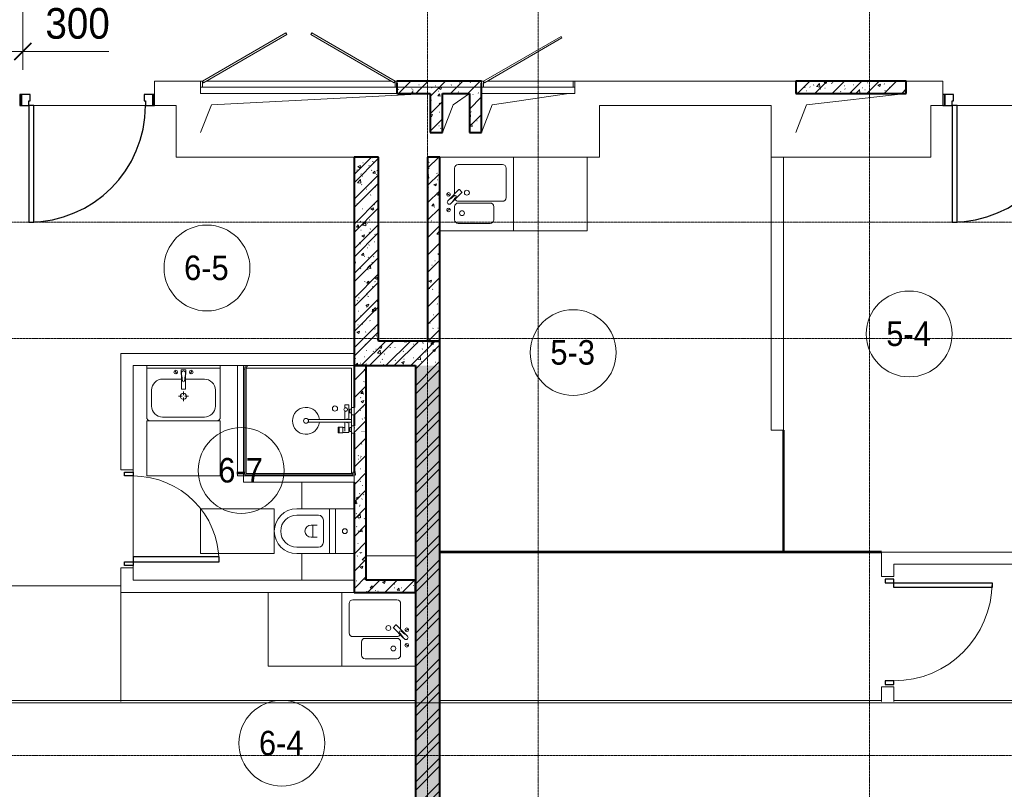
# Model space of a CAD drawing. Header units: millimetres. Extents: x 5617 to 112069, y 7718 to 237687.
# Tile 14 of 62: x 36621 to 44646, y 63025 to 69301. Entities that reach past the tile are written whole.
import ezdxf

# ---------------------------------------------------------------- set-up
doc = ezdxf.new("R2010")
doc.units = ezdxf.units.MM
doc.linetypes.add('ADSK_Линия сетки', pattern=[25, 20, -2.5, 0, -2.5])
doc.linetypes.add('Линия сетки', pattern=[25, 20, -2.5, 0, -2.5])
for name, color, linetype, lineweight in [('Двери', 7, 'Continuous', 18), ('Каркас несущий', 7, 'Continuous', 18), ('Каркас_Импост', 7, 'Continuous', 30), ('Марки помещений', 7, 'Continuous', 20), ('Мебель', 7, 'Continuous', 18), ('Монтажный зазор', 7, 'Continuous', 30), ('Оси', 7, 'Continuous', 9), ('Панель', 7, 'Continuous', 30), ('Перекрытия', 7, 'Continuous', 18), ('Размеры', 7, 'Continuous', 9), ('Размеры-100', 7, 'Continuous', 9), ('Сантехнические приборы', 7, 'Continuous', 18), ('Стены', 7, 'Continuous', 18), ('Стены разрез', 7, 'Continuous', 40), ('Стены штриховка', 7, 'Continuous', 40), ('Форма', 7, 'Continuous', 18), ('Формообразующий элемент-перекрытие', 7, 'Continuous', 18)]:
    doc.layers.add(name, color=color, linetype=linetype, lineweight=lineweight)
doc.styles.add('Arial', font='arial.ttf', dxfattribs={"width": 0.9, "height": 250})
doc.styles.add('Arial_3', font='arial.ttf', dxfattribs={"width": 0.9, "height": 200})
doc.dimstyles.new('Основной_2_5_мм_1', dxfattribs={"dimscale": 304.8, "dimtxt": 255.06485, "dimasz": 0.463911, "dimexe": 0.492126, "dimexo": 0.492126, "dimgap": 0.098425, "dimtad": 1, "dimdec": 0, "dimdsep": 46, "dimtxsty": 'Arial', "dimblk1": 'OBLIQUE', "dimblk2": 'OBLIQUE', "dimsah": 1, "dimcen": 0.09, "dimdle": 0.492126, "dimazin": 2, "dimtfac": 1, "dimtdec": 4, "dimtix": 1, "dimtmove": 1, "dimatfit": 3, "dimfxl": 1, "dimtvp": 1, "dimtolj": 1, "dimtzin": 0, "dimlwd": 20, "dimlwe": 20, "dimarcsym": 2})
pattern_1 = [(50, (0, 0), (218.62117, -19.1268), [22.86, -251.46]), (355, (0, 0), (-42.2919, 229.2684), [18.288, -201.168]), (100.451, (18.22, -1.6), (176.3311, 210.13963), [19.428, -213.708]), (46.184, (0, 60.96), (325.29495, -50.4516), [34.29, -377.19]), (96.636, (27.1, 56.76), (284.883, 296.9127), [29.142, -320.562]), (351.184, (0, 60.96), (284.8858, 296.9107), [27.432, -301.752]), (21, (30.48, 45.72), (181.93753, -122.7183), [22.86, -251.46]), (326, (30.48, 45.72), (74.1622, 221.0262), [18.288, -201.168]), (71.451, (45.64, 35.5), (256.10035, 98.30526), [19.428, -213.708]), (37.5, (0, 0), (3.70639, 101.465895), [3.353, -195.377, 3.353, -200.863, -201.93]), (37.5, (0, 0), (3.70639, 101.465895), [-402.946, 3.353, -198.577]), (7.5, (0, 0), (80.18358, 120.21653), [3.353, -113.081, 3.353, -190.805, -76.962]), (7.5, (0, 0), (80.18358, 120.21653), [-310.591, 3.353, -73.609]), (327.5, (-67.97, 0), (162.70865, -6.87497), [3.353, -72.847, 3.353, -234.391, -315.468]), (327.5, (-67.97, 0), (162.70865, -6.87497), [-313.944, 3.353, -312.115]), (317.5, (-98.45, 0), (177.75468, 30.51183), [3.353, -95.707, 3.353, -154.534, -224.028]), (317.5, (-98.45, 0), (177.75468, 30.51183), [-256.946, 3.353, -220.675])]
pattern_2 = [(45, (0, 0), (-70.71068, 70.71068), [])]
pattern_3 = [(45, (0, 0), (-101.02788, 101.02788), []), (45, (67.35, 0), (-101.02788, 101.02788), [])]

# ---------------------------------------------------------------- blocks, each defined once
blk = doc.blocks.new('MR_Мойка - Кухонная мойка-V1-МКСС_K1_L26_85_950_1')
at = {"layer": 'Сантехнические приборы', "color": 253, "true_color": 0xaaaaaa}
for p, q in [((-300, 50), (-300, -550)), ((-300, 50), (-300, -550)), ((300, -550), (300, 50)), ((-104, -70), (-210, -70)), ((-136.7, -6.7), (-122.6, -33.3)), ((-79, -39), (-69.8, -48.2)), ((-69.8, -48.2), (11.4, -129.4)), ((-45.7, -24.2), (-55, -14.9)), ((35.5, -105.4), (-45.7, -24.2)), ((2.7, -6.7), (-11.4, -33.3)), ((210, -70), (0.1, -70)), ((-240, -100), (-240, -360)), ((-74, -360), (-74, -100)), ((-60, -100), (-60, -460)), ((15.7, -129.4), (35.5, -109.6)), ((240, -460), (240, -100)), ((-210, -390), (-104, -390)), ((-300, -550), (300, -550)), ((-30, -490), (210, -490))]:
    blk.add_line(p, q, dxfattribs=at)
for centre, radius, start, end in [((-210, -100), 30, 90, 180), ((-129.7, -20), 15, 360, 180), ((-129.7, -20), 15, 180, 360), ((-104, -100), 30, 360, 90), ((-67, -26.9), 17, 45, 225), ((-171.5, -230.2), 208.5, 46.5946, 60.81769), ((-30, -100), 30, 118.55106, 180), ((136.3, 77.5), 208.5, 209.18231, 223.4054), ((-21.7, -72.3), 9.19, 225, 45), ((-4.3, -20), 15, 360, 180), ((-4.3, -20), 15, 180, 360), ((210, -100), 30, 360, 90), ((-157, -130), 20, 360, 180), ((-157, -130), 20, 180, 360), ((10, -170), 20, 360, 180), ((13.5, -127.3), 3, 225, 315), ((13.5, -127.3), 3, 225, 315), ((33.3, -107.5), 3, 315, 45), ((33.3, -107.5), 3, 315, 45), ((10, -170), 20, 180, 360), ((-210, -360), 30, 180, 270), ((-104, -360), 30, 270, 360), ((-30, -460), 30, 180, 270), ((210, -460), 30, 270, 360)]:
    blk.add_arc(centre, radius, start, end, dxfattribs=at)
blk = doc.blocks.new('MR_Зона обслуживания - MR_Зона обслуживания-2560099-МКСС_K1_L26_85_950_1')
at = {"layer": 'Мебель', "lineweight": 9}
for p, q in [((300, 0), (-300, 0)), ((-300, 0), (-300, -600)), ((300, -600), (300, 0)), ((-300, -600), (300, -600))]:
    blk.add_line(p, q, dxfattribs=at)
blk = doc.blocks.new('MR_Душевой поддон - Санузел с душем_900х900-2560079-МКСС_K1_L26_85_950_1')
at = {"layer": 'Сантехнические приборы', "color": 253, "true_color": 0xaaaaaa}
for p, q in [((-90, 870), (-90, 890)), ((-90, 890), (-70, 890)), ((790, 890), (-90, 890)), ((-90, 890), (-90, 10)), ((-70, 890), (-70, 900)), ((770, 900), (770, 890)), ((770, 890), (790, 890)), ((790, 890), (790, 870)), ((790, 880), (790, 890)), ((800, 870), (800, 900)), ((-100, 870), (-90, 870)), ((-80, 10), (-80, 880)), ((-80, 880), (790, 880)), ((780, 880), (780, 20)), ((790, 870), (800, 870)), ((338.7, 20), (338.7, 375.1)), ((361.3, 375.1), (361.3, 20)), ((251.9, 129.1), (298.9, 129.1)), ((251.9, 120), (251.9, 129.1)), ((251.9, 120), (298.9, 120)), ((251.9, 92.5), (251.9, 120)), ((298.9, 120), (251.9, 120)), ((298.9, 92.5), (251.9, 92.5)), ((253.8, 92.5), (296.6, 92.5)), ((253.8, 42), (253.8, 92.5)), ((296.6, 92.5), (296.6, 73.7)), ((298.9, 129.1), (298.9, 120)), ((298.9, 120), (298.9, 92.5)), ((-90, 30), (-100, 30)), ((-90, 10), (-90, 30)), ((-70, 10), (-90, 10)), ((-90, 10), (-80, 10)), ((250.2, 20), (-80, 20)), ((-70, 0), (-70, 10)), ((250.2, 20), (310, 20)), ((250.2, 0), (250.2, 20)), ((266.7, 42), (253.8, 42)), ((264, 34), (296, 34)), ((264, 20), (264, 34)), ((296, 20), (264, 20)), ((266.7, 73.7), (338.7, 73.7)), ((338.7, 42), (266.7, 42)), ((266.7, 42), (293.6, 42)), ((266.7, 34), (266.7, 42)), ((293.6, 34), (266.7, 34)), ((293.6, 42), (293.6, 34)), ((296, 34), (296, 20)), ((338.7, 20), (310, 20)), ((310, 20), (310, 0)), ((361.3, 20), (338.7, 20)), ((361.3, 73.7), (428.7, 73.7)), ((479.1, 42), (361.3, 42)), ((400, 20), (361.3, 20)), ((400, 0), (400, 20)), ((400, 20), (459.8, 20)), ((414, 20), (414, 34)), ((414, 34), (446, 34)), ((446, 20), (414, 20)), ((416.4, 34), (416.4, 42)), ((416.4, 42), (443.3, 42)), ((443.3, 34), (416.4, 34)), ((443.3, 42), (443.3, 34)), ((446, 34), (446, 20)), ((455.7, 73.7), (479.1, 73.7)), ((780, 20), (459.8, 20)), ((459.8, 20), (459.8, 0)), ((479.1, 73.7), (479.1, 42)), ((-100, 0), (-70, 0)), ((310, 0), (250.2, 0)), ((459.8, 0), (400, 0))]:
    blk.add_line(p, q, dxfattribs=at)
for centre, radius, start, end in [((350, 391.5), 110, 275.91598, 264.08402), ((350, 391.5), 20, 0, 180), ((350, 391.5), 20, 180, 0), ((350, 391.5), 20, 235.4667, 304.5333), ((450, 155.2), 20.9, 360, 180), ((442.2, 67.2), 15, 0, 180), ((450, 155.2), 20.9, 180, 360), ((350, 56.1), 15.5, 137.00933, 222.99067), ((350, 56.1), 15.5, 317.00933, 42.99067), ((442.2, 67.2), 15, 154.04828, 25.95172), ((442.2, 67.2), 15, 180, 0)]:
    blk.add_arc(centre, radius, start, end, dxfattribs=at)
blk = doc.blocks.new('MR_Зона обслуживания - MR_Зона обслуживания-2560081-МКСС_K1_L26_85_950_1')
at = {"layer": 'Мебель', "lineweight": 9}
for p, q in [((450, 50), (-450, 50)), ((-450, 50), (-450, 0)), ((-450, 0), (450, 0)), ((450, 0), (450, 50))]:
    blk.add_line(p, q, dxfattribs=at)
blk = doc.blocks.new('MR_Тумба-Умывальник с зеркалом - Тумба-умывальник_600-2560072-МКСС_K1_L26_85_950_1')
at = {"layer": 'Сантехнические приборы', "color": 253, "true_color": 0xaaaaaa}
for p, q in [((-300, 0), (-300, 420)), ((-170, 420), (170, 420)), ((300, 420), (300, 0)), ((-260, 200), (-260, 330)), ((260, 330), (260, 200)), ((-10, 250), (-40, 250)), ((0, 290), (0, 260)), ((40, 250), (10, 250)), ((-17, 73.1), (-17, 187.9)), ((-14, 190.9), (14, 190.9)), ((0, 210), (0, 240)), ((17, 187.9), (17, 73.1)), ((-17, 110), (-170, 110)), ((170, 110), (17, 110)), ((-300, 20), (300, 20)), ((-69.7, 39.8), (-55.6, 66.3)), ((-20, 73.1), (-17, 73.1)), ((-20, 33.1), (-20, 73.1)), ((20, 33.1), (-20, 33.1)), ((-17, 60), (-17, 73.1)), ((17, 73.1), (17, 60)), ((17, 73.1), (20, 73.1)), ((20, 73.1), (20, 33.1)), ((69.7, 39.8), (55.6, 66.3))]:
    blk.add_line(p, q, dxfattribs=at)
for centre, radius, start, end in [((-270, 420), 30, 90, 180), ((-170, 330), 90, 90, 180), ((170, 330), 90, 0, 90), ((270, 420), 30, 0, 90), ((0, 250), 25, 360, 180), ((0, 250), 25, 180, 360), ((-170, 200), 90, 180, 270), ((-14, 187.9), 3, 90, 180), ((-14, 187.9), 3, 105, 165), ((14, 187.9), 3, 0, 90), ((14, 187.9), 3, 15, 75), ((170, 200), 90, 270, 0), ((-217.6, 129.9), 208.5, 344.18231, 358.4054), ((0, 124.1), 9.19, 0, 180), ((217.6, 129.9), 208.5, 181.5946, 195.81769), ((-62.7, 53.1), 15, 0, 180), ((-62.7, 53.1), 15, 180, 0), ((0, 60), 17, 180, 0), ((62.7, 53.1), 15, 0, 180), ((62.7, 53.1), 15, 180, 0)]:
    blk.add_arc(centre, radius, start, end, dxfattribs=at)
blk = doc.blocks.new('MR_Зона обслуживания - MR_Зона обслуживания-2560074-МКСС_K1_L26_85_950_1')
at = {"layer": 'Мебель', "lineweight": 9}
for p, q in [((300, 450), (-300, 450)), ((-300, 450), (-300, 0)), ((300, 0), (300, 450)), ((-300, 0), (300, 0))]:
    blk.add_line(p, q, dxfattribs=at)
blk = doc.blocks.new('MR_Унитаз напольный - Санузел с ванной-V2-МКСС_K1_L26_85_950_1')
at = {"layer": 'Сантехнические приборы', "color": 253, "true_color": 0xaaaaaa}
for p, q in [((-182.5, 200), (-182.5, 50)), ((182.5, 50), (182.5, 200)), ((-182.5, 50), (182.5, 50)), ((182.5, 50), (-182.5, 50)), ((-182.5, 50), (-182.5, 0)), ((-182.5, 0), (182.5, 0)), ((182.5, 0), (182.5, 50)), ((182.5, 0), (-182.5, 0)), ((-182.5, 0), (-182.5, -267.5)), ((-90, -50), (90, -50)), ((182.5, -267.5), (182.5, 0)), ((-130, -267.5), (-130, -90)), ((-50, -150), (-50, -100)), ((-50, -135), (50, -135)), ((50, -100), (50, -150)), ((130, -90), (130, -267.5))]:
    blk.add_line(p, q, dxfattribs=at)
for centre, radius, start, end in [((0, 125), 20, 0, 180), ((0, 125), 20, 180, 0), ((-90, -90), 40, 90, 180), ((90, -90), 40, 360, 90), ((0, -150), 50, 180, 0), ((0, -267.5), 182.5, 180, 360), ((0, -267.5), 130, 180, 0)]:
    blk.add_arc(centre, radius, start, end, dxfattribs=at)
blk = doc.blocks.new('MR_Зона обслуживания - MR_Зона обслуживания-V3-МКСС_K1_L26_85_950_1')
at = {"layer": 'Мебель', "lineweight": 9}
for p, q in [((182.5, 0), (-182.5, 0)), ((-182.5, 0), (-182.5, -600)), ((182.5, -600), (182.5, 0)), ((-182.5, -600), (182.5, -600))]:
    blk.add_line(p, q, dxfattribs=at)
blk = doc.blocks.new('MR_Зона обслуживания - MR_Зона обслуживания-2560065-МКСС_K1_L26_85_950_1')
at = {"layer": 'Мебель', "lineweight": 9}
for p, q in [((108.75, -425), (108.75, 0)), ((-108.75, -425), (108.75, -425))]:
    blk.add_line(p, q, dxfattribs=at)
blk = doc.blocks.new('MR_Зона обслуживания - MR_Зона обслуживания-V4-МКСС_K1_L26_85_950_1')
at = {"layer": 'Мебель', "lineweight": 9}
blk.add_line((-108.75, -425), (108.75, -425), dxfattribs=at)
blk = doc.blocks.new('MR_Мойка - Кухонная мойка-V25-МКСС_K1_L26_85_950_1')
at = {"layer": 'Сантехнические приборы', "color": 253, "true_color": 0xaaaaaa}
for p, q in [((-300, -50), (-300, 550)), ((-300, 550), (300, 550)), ((-300, -50), (-300, 550)), ((-30, 490), (210, 490)), ((300, 550), (300, 450)), ((-60, 100), (-60, 460)), ((240, 460), (240, 100)), ((-240, 100), (-240, 360)), ((-210, 390), (-104, 390)), ((-74, 360), (-74, 100)), ((-69.8, 48.2), (11.4, 129.4)), ((35.5, 105.4), (-45.7, 24.2)), ((15.7, 129.4), (35.5, 109.6)), ((-104, 70), (-210, 70)), ((-136.7, 6.7), (-122.6, 33.3)), ((-79, 39), (-69.8, 48.2)), ((-45.7, 24.2), (-55, 14.9)), ((2.7, 6.7), (-11.4, 33.3)), ((210, 70), (0.1, 70))]:
    blk.add_line(p, q, dxfattribs=at)
for centre, radius, start, end in [((-30, 460), 30, 90, 180), ((210, 460), 30, 0, 90), ((-210, 360), 30, 90, 180), ((-104, 360), 30, 0, 90), ((10, 170), 20, 0, 180), ((10, 170), 20, 180, 0), ((-210, 100), 30, 180, 270), ((-157, 130), 20, 0, 180), ((-157, 130), 20, 180, 0), ((-104, 100), 30, 270, 0), ((-30, 100), 30, 180, 241.44894), ((-21.7, 72.3), 9.19, 315, 135), ((13.5, 127.3), 3, 45, 135), ((13.5, 127.3), 3, 45, 135), ((33.3, 107.5), 3, 315, 45), ((33.3, 107.5), 3, 315, 45), ((210, 100), 30, 270, 0), ((-129.7, 20), 15, 0, 180), ((-129.7, 20), 15, 180, 0), ((-67, 26.9), 17, 135, 315), ((-171.5, 230.2), 208.5, 299.18231, 313.4054), ((136.3, -77.5), 208.5, 136.5946, 150.81769), ((-4.3, 20), 15, 0, 180), ((-4.3, 20), 15, 180, 0)]:
    blk.add_arc(centre, radius, start, end, dxfattribs=at)
blk = doc.blocks.new('MR_Зона обслуживания - MR_Зона обслуживания-2560096-МКСС_K1_L26_85_950_1')
at = {"layer": 'Мебель', "lineweight": 9}
for p, q in [((300, 600), (-300, 600)), ((-300, 600), (-300, 0)), ((300, 0), (300, 600)), ((-300, 0), (300, 0))]:
    blk.add_line(p, q, dxfattribs=at)
blk = doc.blocks.new('A_DOR_Door - Вн_3_Одинарная_900x2100-3005229-МКСС_K1_L26_85_950_1')
at = {"layer": 'Двери', "color": 253, "lineweight": 30, "true_color": 0xaaaaaa}
for p, q in [((-400, 50), (-400, 850)), ((-400, 850), (-360, 850)), ((-400, 50), (-400, 850)), ((-360, 850), (-360, 50)), ((-430, 50), (-430, -20)), ((-400, 50), (-430, 50)), ((-360, 50), (-400, 50)), ((-400, -20), (-400, 50)), ((430, 50), (400, 50)), ((400, 50), (400, -20)), ((430, -20), (430, 50)), ((-430, -20), (-400, -20)), ((400, -20), (430, -20))]:
    blk.add_line(p, q, dxfattribs=at)
at = {"layer": 'Двери', "color": 254, "lineweight": 9, "true_color": 0xd4d4d4}
blk.add_arc((-400, 50), 800, 360, 90, dxfattribs=at)
blk = doc.blocks.new('A_DOR_Door - Вн_3_Одинарная_800x2100-3005222-МКСС_K1_L26_85_950_1')
at = {"layer": 'Двери', "color": 253, "lineweight": 30, "true_color": 0xaaaaaa}
for p, q in [((-380, 20), (-350, 20)), ((-380, -50), (-380, 20)), ((-350, 20), (-350, -50)), ((350, -50), (350, 20)), ((350, 20), (380, 20)), ((380, 20), (380, -50)), ((-350, -50), (-380, -50)), ((-350, -50), (-350, -750)), ((-310, -50), (-350, -50)), ((-350, -50), (-350, -750)), ((-310, -750), (-310, -50)), ((380, -50), (350, -50)), ((-350, -750), (-310, -750))]:
    blk.add_line(p, q, dxfattribs=at)
at = {"layer": 'Двери', "color": 254, "lineweight": 9, "true_color": 0xd4d4d4}
blk.add_arc((-350, -50), 700, 270, 0, dxfattribs=at)
blk = doc.blocks.new('101_Лючок доступа_Двупольный - ЛД_П_1600х2100-3936008-МКСС_K1_L26_85_950_1')
at = {"layer": 'Двери', "color": 253, "true_color": 0xaaaaaa}
for p, q in [((-105.2, 442.5), (-785, 50)), ((-777.5, 37), (-97.7, 429.5)), ((-97.7, 429.5), (-105.2, 442.5)), ((105.2, 442.5), (97.7, 429.5)), ((97.7, 429.5), (777.5, 37)), ((785, 50), (105.2, 442.5)), ((-785, 50), (-800, 50)), ((-785, 50), (-777.5, 37)), ((0, 50), (-755, 50)), ((755, 50), (0, 50)), ((777.5, 37), (785, 50)), ((800, 50), (785, 50)), ((800, -50), (-800, -50))]:
    blk.add_line(p, q, dxfattribs=at)
at = {"layer": 'Каркас_Импост', "color": 253, "lineweight": 18, "true_color": 0xaaaaaa}
for p, q in [((-800, 50), (-785, 50)), ((-800, 50), (-800, 0)), ((-800, 0), (-785, 0)), ((-785, 50), (-785, 0)), ((800, 50), (785, 50)), ((785, 50), (785, 0)), ((785, 0), (800, 0)), ((800, 50), (800, 0))]:
    blk.add_line(p, q, dxfattribs=at)
blk = doc.blocks.new('101_Лючок доступа_Однопольный - ЛД_П_760х2100-3929905-МКСС_K1_L26_85_950_1')
at = {"layer": 'Двери', "color": 253, "true_color": 0xaaaaaa}
for p, q in [((267.2, 415), (-365, 50)), ((-357.5, 37), (274.7, 402)), ((274.7, 402), (267.2, 415)), ((-365, 50), (-380, 50)), ((-365, 50), (-357.5, 37)), ((365, 50), (-335, 50)), ((380, -50), (-380, -50))]:
    blk.add_line(p, q, dxfattribs=at)
at = {"layer": 'Каркас_Импост', "color": 253, "lineweight": 18, "true_color": 0xaaaaaa}
for p, q in [((-380, 50), (-365, 50)), ((-380, 50), (-380, -50)), ((-380, 0), (-365, 0)), ((-365, 50), (-365, 0)), ((380, 50), (365, 50)), ((380, 50), (365, 50)), ((365, 50), (365, 35)), ((365, 50), (365, 0)), ((365, 0), (380, 0)), ((380, 50), (380, -50)), ((380, 35), (380, 50))]:
    blk.add_line(p, q, dxfattribs=at)
blk = doc.blocks.new('101_Дверь_Однопольная - _НЧ_Мет_900х2100_Квартира_Л-3608023-МКСС_K1_L26_85_950_1')
at = {"layer": 'Каркас_Импост', "color": 253, "true_color": 0xaaaaaa}
for p, q in [((-475, 100), (-535, 100)), ((-535, 100), (-535, 10)), ((-475, 60), (-475, 100)), ((535, 100), (475, 100)), ((475, 100), (475, 60)), ((535, 10), (535, 100)), ((-535, 10), (-465, 10)), ((-465, 60), (-475, 60)), ((-465, 10), (-465, 60)), ((475, 60), (465, 60)), ((465, 60), (465, 10)), ((465, 10), (535, 10))]:
    blk.add_line(p, q, dxfattribs=at)
at = {"layer": 'Монтажный зазор', "color": 253, "true_color": 0xaaaaaa}
for p, q in [((-535, 100), (-550, 100)), ((-550, 100), (-550, 10)), ((-535, 10), (-535, 100)), ((550, 100), (535, 100)), ((535, 100), (535, 10)), ((550, 10), (550, 100)), ((-550, 10), (-535, 10)), ((535, 10), (550, 10))]:
    blk.add_line(p, q, dxfattribs=at)
at = {"layer": 'Панель', "color": 253, "true_color": 0xaaaaaa}
for p, q in [((475, 1050), (435, 1050)), ((435, 1050), (435, 100)), ((475, 100), (475, 1050)), ((435, 100), (475, 100))]:
    blk.add_line(p, q, dxfattribs=at)
blk.add_arc((475, 100), 950, 90, 180, dxfattribs=at)
blk = doc.blocks.new('ПР - 1600_100_Оп1450-0-3950789-МКСС_K1_L26_85_950_1')
at = {"layer": 'Каркас несущий', "color": 21, "true_color": 0xffaaaa}
blk.add_line((-800, 0), (2250, 0), dxfattribs=at)
blk.add_line((-800, 0), (2250, 0), dxfattribs=at)
blk = doc.blocks.new('135_SLK_K1_AR_rvt-1-МКСС_K1_L26_85_950_1')
at = {"layer": 'Стены разрез', "lineweight": 9, "true_color": 0xaaaaaa}
h = blk.add_hatch(dxfattribs=at)
h.set_pattern_fill('FP_2', color=253, style=0, pattern_type=2)
h.set_pattern_definition(pattern_1)
h.paths.add_polyline_path([(25270, 68700), (25590, 68700), (25590, 68800), (24900, 68800), (24900, 68700), (25170, 68700)])
h = blk.add_hatch(dxfattribs=at)
h.set_pattern_fill('FP_4', color=253, style=0, pattern_type=2)
h.set_pattern_definition(pattern_2)
h.paths.add_polyline_path([(25270, 68700), (25590, 68700), (25590, 68800), (24900, 68800), (24900, 68700), (25170, 68700)])
h = blk.add_hatch(dxfattribs=at)
h.set_pattern_fill('FP_2', color=253, style=0, pattern_type=2)
h.set_pattern_definition(pattern_1)
h.paths.add_polyline_path([(29050, 68700), (29050, 68800), (28150, 68800), (28150, 68700), (28633.9, 68700)])
h = blk.add_hatch(dxfattribs=at)
h.set_pattern_fill('FP_4', color=253, style=0, pattern_type=2)
h.set_pattern_definition(pattern_2)
h.paths.add_polyline_path([(29050, 68700), (29050, 68800), (28150, 68800), (28150, 68700), (28633.9, 68700)])
h = blk.add_hatch(dxfattribs=at)
h.set_pattern_fill('FP_2', color=253, style=0, pattern_type=2)
h.set_pattern_definition(pattern_1)
h.paths.add_polyline_path([(25270, 68380), (25270, 68700), (25170, 68700), (25170, 68380)])
h = blk.add_hatch(dxfattribs=at)
h.set_pattern_fill('FP_4', color=253, style=0, pattern_type=2)
h.set_pattern_definition(pattern_2)
h.paths.add_polyline_path([(25270, 68380), (25270, 68700), (25170, 68700), (25170, 68380)])
h = blk.add_hatch(dxfattribs=at)
h.set_pattern_fill('FP_2', color=253, style=0, pattern_type=2)
h.set_pattern_definition(pattern_1)
h.paths.add_polyline_path([(25590, 68380), (25590, 68700), (25490, 68700), (25490, 68380)])
h = blk.add_hatch(dxfattribs=at)
h.set_pattern_fill('FP_4', color=253, style=0, pattern_type=2)
h.set_pattern_definition(pattern_2)
h.paths.add_polyline_path([(25590, 68380), (25590, 68700), (25490, 68700), (25490, 68380)])
h = blk.add_hatch(dxfattribs=at)
h.set_pattern_fill('FP_2', color=253, style=0, pattern_type=2)
h.set_pattern_definition(pattern_1)
h.paths.add_polyline_path([(24750, 66680), (24750, 68180), (24550, 68180), (24550, 66680)])
h = blk.add_hatch(dxfattribs=at)
h.set_pattern_fill('FP_3', color=253, style=0, pattern_type=2)
h.set_pattern_definition(pattern_3)
h.paths.add_polyline_path([(24750, 66680), (24750, 68180), (24550, 68180), (24550, 66680)])
h = blk.add_hatch(dxfattribs=at)
h.set_pattern_fill('FP_2', color=253, style=0, pattern_type=2)
h.set_pattern_definition(pattern_1)
h.paths.add_polyline_path([(25150, 66680), (25250, 66680), (25250, 68180), (25150, 68180), (25150, 67080.5)])
h = blk.add_hatch(dxfattribs=at)
h.set_pattern_fill('FP_4', color=253, style=0, pattern_type=2)
h.set_pattern_definition(pattern_2)
h.paths.add_polyline_path([(25150, 66680), (25250, 66680), (25250, 68180), (25150, 68180), (25150, 67080.5)])
h = blk.add_hatch(dxfattribs=at)
h.set_pattern_fill('FP_2', color=253, style=0, pattern_type=2)
h.set_pattern_definition(pattern_1)
h.paths.add_polyline_path([(24550, 66480), (25250, 66480), (25250, 66680), (24550, 66680)])
h = blk.add_hatch(dxfattribs=at)
h.set_pattern_fill('FP_3', color=253, style=0, pattern_type=2)
h.set_pattern_definition(pattern_3)
h.paths.add_polyline_path([(24550, 66480), (25250, 66480), (25250, 66680), (24550, 66680)])
h = blk.add_hatch(dxfattribs=at)
h.set_pattern_fill('FP_2', color=253, style=0, pattern_type=2)
h.set_pattern_definition(pattern_1)
h.paths.add_polyline_path([(24650, 64630), (24650, 66480), (24550, 66480), (24550, 64630)])
h = blk.add_hatch(dxfattribs=at)
h.set_pattern_fill('FP_4', color=253, style=0, pattern_type=2)
h.set_pattern_definition(pattern_2)
h.paths.add_polyline_path([(24650, 64630), (24650, 66480), (24550, 66480), (24550, 64630)])
h = blk.add_hatch(dxfattribs=at)
h.set_pattern_fill('FP_2', color=253, style=0, pattern_type=2)
h.set_pattern_definition(pattern_1)
h.paths.add_polyline_path([(25250, 60500), (25250, 66480), (25050, 66480), (25050, 60500), (25131, 60500)])
h = blk.add_hatch(dxfattribs=at)
h.set_pattern_fill('FP_3', color=253, style=0, pattern_type=2)
h.set_pattern_definition(pattern_3)
h.paths.add_polyline_path([(25250, 60500), (25250, 66480), (25050, 66480), (25050, 60500), (25131, 60500)])
h = blk.add_hatch(dxfattribs=at)
h.set_pattern_fill('FP_2', color=253, style=0, pattern_type=2)
h.set_pattern_definition(pattern_1)
h.paths.add_polyline_path([(25050, 64630), (25050, 64730), (24650, 64730), (24650, 64630), (24925, 64630)])
h = blk.add_hatch(dxfattribs=at)
h.set_pattern_fill('FP_4', color=253, style=0, pattern_type=2)
h.set_pattern_definition(pattern_2)
h.paths.add_polyline_path([(25050, 64630), (25050, 64730), (24650, 64730), (24650, 64630), (24925, 64630)])
at = {"color": 253, "lineweight": 18, "true_color": 0xaaaaaa}
for p, q in [((23387.1, 68607.8), (25170, 68700)), ((25357.1, 68607.8), (25490, 68700)), ((25677.1, 68607.8), (26300, 68700)), ((28237.1, 68607.8), (29050, 68700)), ((23300, 68380), (23387.1, 68607.8)), ((25270, 68380), (25357.1, 68607.8)), ((25590, 68380), (25677.1, 68607.8)), ((28150, 68380), (28237.1, 68607.8))]:
    blk.add_line(p, q, dxfattribs=at)
at = {"layer": 'Перекрытия', "color": 253, "true_color": 0xaaaaaa}
for p, q in [((22925, 68690), (22925, 68800)), ((22925, 68800), (23300, 68800)), ((26350, 68800), (28150, 68800)), ((29050, 68800), (29350, 68800)), ((29350, 68800), (29350, 68690)), ((22850, 68600), (21940, 68600)), ((21940, 68600), (22850, 68600)), ((23100, 68600), (22925, 68600)), ((23100, 68180), (23100, 68600)), ((27950, 68600), (26550, 68600)), ((26550, 68600), (26550, 68180)), ((27950, 68180), (27950, 68600)), ((29350, 68600), (29250, 68600)), ((29250, 68600), (29250, 68180)), ((30375, 68600), (29465, 68600)), ((29465, 68600), (30375, 68600)), ((24550, 68180), (23100, 68180)), ((26550, 68180), (26450, 68180)), ((29250, 68180), (28050, 68180)), ((22750, 65610), (22750, 65630)), ((22750, 65630), (22750, 65610)), ((22750, 64920), (22750, 65580)), ((22750, 65580), (22750, 64920)), ((22750, 64830), (22750, 64850)), ((22750, 64850), (22750, 64830))]:
    blk.add_line(p, q, dxfattribs=at)
at = {"layer": 'Стены', "color": 253, "true_color": 0xaaaaaa}
for p, q in [((23300, 68700), (23300, 68785)), ((26350, 68785), (26350, 68700)), ((24900, 68700), (23300, 68700)), ((26350, 68700), (25590, 68700)), ((27950, 65955), (27950, 68180)), ((27950, 68180), (28050, 68180)), ((28050, 68180), (28050, 65955)), ((22650, 65630), (22650, 66580)), ((22750, 66580), (22650, 66580)), ((22750, 66580), (24550, 66580)), ((22750, 66480), (22750, 65630)), ((23600, 66480), (22750, 66480)), ((24550, 66480), (23680, 66480)), ((27950, 65955), (28050, 65955)), ((22650, 65630), (22750, 65630)), ((28850, 64960), (30610, 64960)), ((28850, 64960), (28850, 64860)), ((28850, 64760), (28850, 64860)), ((28950, 64860), (28950, 64760)), ((30610, 64860), (28950, 64860)), ((22650, 64730), (22650, 64830)), ((22750, 64830), (22650, 64830)), ((22750, 64830), (22750, 64730)), ((21650, 64685.4), (22650, 64685.4)), ((22650, 64684.6), (21650, 64684.6)), ((22649.6, 63742.2), (22649.6, 64739.6)), ((22650.4, 64739.6), (22649.6, 64739.6)), ((22650, 64730), (22650, 64685.4)), ((22650, 64684.6), (22650, 64630)), ((22650.4, 64739.6), (22650.4, 63742.2)), ((22750, 64730), (24125, 64730)), ((28850, 64760), (28950, 64760)), ((23850, 64630), (22650, 64630)), ((28850, 63742.2), (28850, 63860)), ((28950, 63860), (28850, 63860)), ((28950, 63860), (28950, 63742.2))]:
    blk.add_line(p, q, dxfattribs=at)
at = {"layer": 'Стены разрез', "color": 253, "true_color": 0xaaaaaa}
for p, q in [((25590, 68800), (24900, 68800)), ((24900, 68785), (24900, 68700)), ((25590, 68700), (25590, 68785)), ((29050, 68800), (28150, 68800)), ((28150, 68800), (28150, 68700)), ((29050, 68700), (29050, 68800)), ((24900, 68700), (25170, 68700)), ((25170, 68700), (25170, 68380)), ((25270, 68700), (25490, 68700)), ((25270, 68380), (25270, 68700)), ((25490, 68700), (25490, 68380)), ((25590, 68380), (25590, 68700)), ((28150, 68700), (29050, 68700)), ((25170, 68380), (25270, 68380)), ((25490, 68380), (25590, 68380)), ((24750, 68180), (24550, 68180)), ((24550, 68180), (24550, 66680)), ((24750, 66680), (24750, 68180)), ((25250, 68180), (25150, 68180)), ((25150, 68180), (25150, 66680)), ((25250, 66680), (25250, 68180)), ((24550, 66680), (24550, 66480)), ((25150, 66680), (24750, 66680)), ((25250, 66480), (25250, 66680)), ((24550, 66480), (24550, 66139.8)), ((24650, 64730), (24650, 66480)), ((24650, 66480), (25050, 66480)), ((25050, 66480), (25050, 64730)), ((25250, 64960.4), (25250, 66480)), ((24550, 66080), (24550, 65990)), ((24550, 65930.2), (24550, 65610)), ((28049.6, 65955), (28049.6, 64960.4)), ((28050.4, 65955), (28049.6, 65955)), ((28050.4, 64960.4), (28050.4, 65955)), ((24550, 65530), (24550, 64630)), ((28049.6, 64960.4), (25250, 64960.4)), ((25250, 64959.6), (28850, 64959.6)), ((25250, 60500), (25250, 64959.6)), ((28850, 64960.4), (28050.4, 64960.4)), ((28850, 64959.6), (28850, 64960.4)), ((25050, 64730), (24650, 64730)), ((24550, 64630), (24650, 64630)), ((24650, 64630), (25050, 64630)), ((25050, 64630), (25050, 60500))]:
    blk.add_line(p, q, dxfattribs=at)
at = {"layer": 'Стены штриховка', "color": 253, "true_color": 0xaaaaaa}
for p, q in [((25150, 66680), (25250, 66680)), ((25250, 66680), (25150, 66680)), ((24650, 66480), (24550, 66480)), ((24550, 66480), (24650, 66480)), ((25250, 64960.4), (25250, 64959.6)), ((25050, 64730), (25050, 64630)), ((25050, 64630), (25050, 64730))]:
    blk.add_line(p, q, dxfattribs=at)
at = {"layer": 'Двери', "color": 253, "lineweight": 18, "true_color": 0xaaaaaa}
for name, p in [('101_Лючок доступа_Двупольный - ЛД_П_1600х2100-3936008-МКСС_K1_L26_85_950_1', (24100, 68750)), ('101_Лючок доступа_Однопольный - ЛД_П_760х2100-3929905-МКСС_K1_L26_85_950_1', (25970, 68750))]:
    blk.add_blockref(name, p, dxfattribs=at)
for name, p, rotation in [('101_Дверь_Однопольная - _НЧ_Мет_900х2100_Квартира_Л-3608023-МКСС_K1_L26_85_950_1', (22375, 68700), 180), ('101_Дверь_Однопольная - _НЧ_Мет_900х2100_Квартира_Л-3608023-МКСС_K1_L26_85_950_1', (29900, 68700), 180), ('A_DOR_Door - Вн_3_Одинарная_800x2100-3005222-МКСС_K1_L26_85_950_1', (22700, 65230), 89.99999999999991), ('A_DOR_Door - Вн_3_Одинарная_900x2100-3005229-МКСС_K1_L26_85_950_1', (28900, 64310), 269.9999999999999)]:
    blk.add_blockref(name, p, dxfattribs=dict(at, rotation=rotation))
at = {"layer": 'Каркас несущий', "color": 253, "lineweight": 18, "true_color": 0xaaaaaa}
blk.add_blockref('ПР - 1600_100_Оп1450-0-3950789-МКСС_K1_L26_85_950_1', (24100, 68750), dxfattribs=at)
at = {"layer": 'Мебель', "color": 253, "lineweight": 18, "true_color": 0xaaaaaa}
for name, p, rotation in [('MR_Зона обслуживания - MR_Зона обслуживания-2560099-МКСС_K1_L26_85_950_1', (25850, 67880), 89.99999999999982), ('MR_Зона обслуживания - MR_Зона обслуживания-2560081-МКСС_K1_L26_85_950_1', (23650, 66030), 90.00000000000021), ('MR_Зона обслуживания - MR_Зона обслуживания-2560074-МКСС_K1_L26_85_950_1', (23160, 66030), 180), ('MR_Зона обслуживания - MR_Зона обслуживания-2560081-МКСС_K1_L26_85_950_1', (24100, 65580), 180), ('MR_Зона обслуживания - MR_Зона обслуживания-V4-МКСС_K1_L26_85_950_1', (24550, 65421.2), 269.9999999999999), ('MR_Зона обслуживания - MR_Зона обслуживания-V3-МКСС_K1_L26_85_950_1', (23900, 65130), 269.9999999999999), ('MR_Зона обслуживания - MR_Зона обслуживания-2560065-МКСС_K1_L26_85_950_1', (24550, 64838.7), 269.9999999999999), ('MR_Зона обслуживания - MR_Зона обслуживания-2560096-МКСС_K1_L26_85_950_1', (24450, 64330), 90)]:
    blk.add_blockref(name, p, dxfattribs=dict(at, rotation=rotation))
at = {"layer": 'Сантехнические приборы', "color": 253, "lineweight": 18, "true_color": 0xaaaaaa}
for name, p, rotation in [('MR_Мойка - Кухонная мойка-V1-МКСС_K1_L26_85_950_1', (25300, 67880), 89.99999999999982), ('MR_Тумба-Умывальник с зеркалом - Тумба-умывальник_600-2560072-МКСС_K1_L26_85_950_1', (23160, 66480), 180), ('MR_Душевой поддон - Санузел с душем_900х900-2560079-МКСС_K1_L26_85_950_1', (24550, 65680), 90.00000000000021), ('MR_Унитаз напольный - Санузел с ванной-V2-МКСС_K1_L26_85_950_1', (24350, 65130), 269.9999999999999), ('MR_Мойка - Кухонная мойка-V25-МКСС_K1_L26_85_950_1', (25000, 64330), 90)]:
    blk.add_blockref(name, p, dxfattribs=dict(at, rotation=rotation))
blk = doc.blocks.new('135_SLK_K1_AR_FCD_rvt-1-МКСС_K1_L26_85_950_1')
at = {"layer": 'Форма', "color": 253, "lineweight": 5, "true_color": 0xaaaaaa}
blk.add_line((25050, 64930), (24650, 64930), dxfattribs=at)
at = {"layer": 'Форма', "color": 253, "lineweight": 9, "true_color": 0xaaaaaa}
blk.add_line((36300, 63730.6), (13798.3, 63730.6), dxfattribs=at)
at = {"layer": 'Формообразующий элемент-перекрытие', "color": 253, "lineweight": 5, "true_color": 0xaaaaaa}
for p, q in [((14550, 63748.1), (25050, 63748.1)), ((25250, 63748.1), (28850, 63748.1)), ((28950, 63748.1), (32350, 63748.1))]:
    blk.add_line(p, q, dxfattribs=at)
blk = doc.blocks.new('050_Марка_Помещение - Номер-620969-МКСС_K1_L26_85_950_1')
at = {"layer": 'Марки помещений'}
blk.add_circle((0, 0), 3.5, dxfattribs=at)
blk = doc.blocks.new('DIMBLOCK36-МКСС_K1_L26_85_950_1')
at = {"layer": 'Размеры-100', "lineweight": 20, "transparency": 16777216}
for p, q in [((36646.3, 69041.3), (36646.3, 69496.7)), ((36346.3, 69041.3), (36346.3, 69289)), ((36196.3, 69041.3), (36796.3, 69041.3)), ((36346.3, 69041.3), (36346.3, 68891.3)), ((36831.2, 69041.3), (36496.3, 69041.3)), ((36646.3, 69041.3), (36646.3, 68891.3)), ((37349.1, 69041.3), (36831.2, 69041.3))]:
    blk.add_line(p, q, dxfattribs=at)
at = {"layer": 'Размеры-100', "lineweight": 40, "transparency": 16777216}
for p, q in [((36346.3, 69041.3), (36417, 69112)), ((36646.3, 69041.3), (36717, 69112)), ((36346.3, 69041.3), (36275.6, 68970.6)), ((36646.3, 69041.3), (36575.6, 68970.6))]:
    blk.add_line(p, q, dxfattribs=at)
at = {"layer": 'Размеры-100', "color": 0, "lineweight": 20, "transparency": 16777216, "insert": (36831.2, 69395.8), "char_height": 250, "width": 621.573, "attachment_point": 1, "line_spacing_factor": 0.941778, "style": 'Arial'}
blk.add_mtext('300', dxfattribs=at)
blk = doc.blocks.new('_Oblique')
at = {"color": 0, "linetype": 'ByBlock', "lineweight": -2}
blk.add_line((-0.5, -0.5), (0.5, 0.5), dxfattribs=at)

msp = doc.modelspace()

# ---------------------------------------------------------------- linework, layer by layer
at = {"layer": 'Оси', "linetype": 'Линия сетки'}
for p, q in [((39946.3, 55648.9), (39946.3, 78180)), ((40846.3, 55648.9), (40846.3, 78180)), ((43546.3, 55648.9), (43546.3, 78180))]:
    msp.add_line(p, q, dxfattribs=at)
at = {"layer": 'Оси', "linetype": 'ADSK_Линия сетки'}
for p, q in [((81346.3, 67650), (26370.3, 67650)), ((81346.3, 66700), (26370.3, 66700)), ((81346.3, 63300), (26370.3, 63300))]:
    msp.add_line(p, q, dxfattribs=at)

# ---------------------------------------------------------------- block references
at = {"lineweight": 5}
for name in ['135_SLK_K1_AR_FCD_rvt-1-МКСС_K1_L26_85_950_1', '135_SLK_K1_AR_rvt-1-МКСС_K1_L26_85_950_1']:
    msp.add_blockref(name, (14796.3, 0), dxfattribs=at)
at = {"layer": 'Марки помещений', "xscale": 99.99999999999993, "yscale": 99.99999999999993, "zscale": 99.99999999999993}
for p in [(38147.8, 67276.1), (43870.9, 66738.3), (41133.1, 66586.2), (38426.2, 65625.2), (38757.9, 63400.4)]:
    msp.add_blockref('050_Марка_Помещение - Номер-620969-МКСС_K1_L26_85_950_1', p, dxfattribs=at)

# ---------------------------------------------------------------- texts
at = {"layer": 'Марки помещений', "lineweight": 9, "char_height": 200, "width": 447.342, "attachment_point": 1, "style": 'Arial_3'}
for s, insert in [('6-5', (37961.2, 67377.8)), ('5-4', (43684.4, 66840)), ('5-3', (40946.6, 66687.9)), ('6-7', (38239.7, 65726.9)), ('6-4', (38571.4, 63502.2))]:
    msp.add_mtext(s, dxfattribs=dict(at, insert=insert))

# ---------------------------------------------------------------- dimensions: what is measured, and where the dimension line sits
at = {"layer": 'Размеры', "lineweight": 20}
dim = msp.add_linear_dim(base=(36646.3, 69041.3), p1=(36346.3, 69439), p2=(36646.3, 69646.7), dimstyle='Основной_2_5_мм_1', override={"dimpost": '<>', "dimfxl": 364.90892}, dxfattribs=at)
dim.commit()
dim.dimension.update_dxf_attribs({"geometry": 'DIMBLOCK36-МКСС_K1_L26_85_950_1', "text_midpoint": (37142, 69229.2), "dimtype": 160})

doc.saveas('drawing.dxf')
